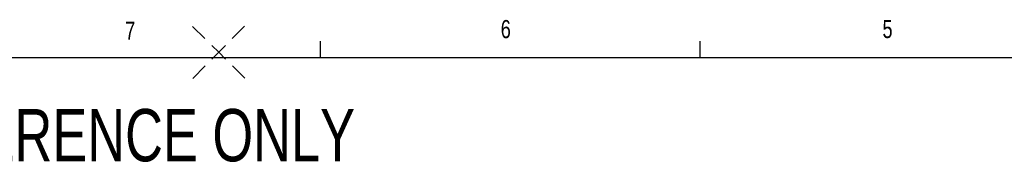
# Model space of a CAD drawing. Header units: inches. Extents: x 0.4 to 16.6, y 0.2 to 10.8.
# Tile 8 of 14: x 3.004 to 8.11, y 10.101 to 10.838. Entities that reach past the tile are written whole.
import ezdxf

# ---------------------------------------------------------------- set-up
doc = ezdxf.new("R2010")
doc.units = ezdxf.units.IN
doc.header["$MEASUREMENT"] = 0
doc.layers.add('BORDER', color=7, linetype='Continuous', lineweight=25)
doc.layers.add('SLD-0', color=7, linetype='Continuous', lineweight=25)
doc.styles.add('SLDTEXTSTYLE0', font='TXT', dxfattribs={"width": 0.75})

# ---------------------------------------------------------------- blocks, each defined once
blk = doc.blocks.new('SW_CENTERMARKSYMBOL_0')
at = {"layer": 'SLD-0', "color": 0}
for p, q in [((-0.0711, 0.0703), (-0.1356, 0.134)), ((0.0703, 0.0711), (0.134, 0.1356)), ((0, 0), (-0.0356, 0.0351)), ((0, 0), (-0.0351, -0.0356)), ((0, 0), (0.0351, 0.0356)), ((0, 0), (0.0356, -0.0351)), ((-0.0703, -0.0711), (-0.134, -0.1356)), ((0.0711, -0.0703), (0.1356, -0.134))]:
    blk.add_line(p, q, dxfattribs=at)

msp = doc.modelspace()

# ---------------------------------------------------------------- linework, layer by layer
at = {"layer": 'BORDER'}
for p, q in [((4.5635, 10.6421), (4.5635, 10.7269)), ((6.5323, 10.6421), (6.5323, 10.7269)), ((0.6263, 10.6421), (16.3763, 10.6421))]:
    msp.add_line(p, q, dxfattribs=at)

# ---------------------------------------------------------------- block references
at = {"layer": 'SLD-0', "color": 7}
msp.add_blockref('SW_CENTERMARKSYMBOL_0', (4.0361, 10.6702), dxfattribs=at)

# ---------------------------------------------------------------- texts
at = {"color": 7, "linetype": 'Continuous', "lineweight": 0, "char_height": 0.0937, "attachment_point": 1, "style": 'SLDTEXTSTYLE0'}
for s, insert in [('7', (3.551, 10.8287)), ('6', (5.4987, 10.8367)), ('5', (7.4787, 10.8373))]:
    msp.add_mtext(s, dxfattribs=dict(at, insert=insert))
at = {"layer": 'SLD-0', "insert": (0.6985, 10.3763), "char_height": 0.270833, "attachment_point": 1, "style": 'SLDTEXTSTYLE0'}
msp.add_mtext('NOTE: FOR REFERENCE ONLY', dxfattribs=at)

doc.saveas('drawing.dxf')
